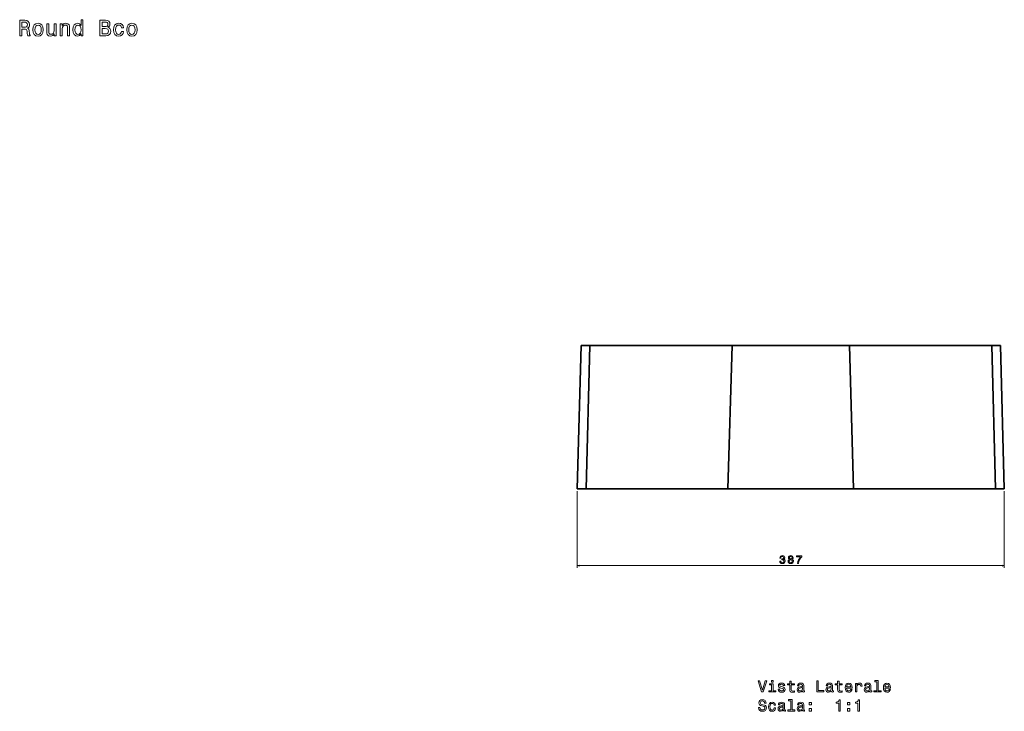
# Model space of a CAD drawing. Extents: x 116 to 2051, y 69 to 1432.
# Tile 4 of 4: x 1159 to 2051, y 805 to 1432. Entities that reach past the tile are written whole.
import ezdxf

# ---------------------------------------------------------------- set-up
doc = ezdxf.new("R2010")
doc.units = 0

msp = doc.modelspace()

# ---------------------------------------------------------------- linework, layer by layer
at = {"color": 7, "lineweight": 35}
for p, q in [((1663.96, 1006.77), (1667.37, 1136.77)), ((1675.29, 1136.77), (1672.03, 1006.77)), ((1675.29, 1136.77), (1672.03, 1006.77)), ((1804.14, 1136.77), (1675.29, 1136.77)), ((1804.14, 1136.77), (1675.29, 1136.77)), ((1804.18, 1136.81), (1676.21, 1136.81)), ((1800.49, 1006.77), (1804.14, 1136.77)), ((1800.49, 1006.77), (1804.14, 1136.77)), ((1910.6, 1136.77), (1804.14, 1136.77)), ((1804.14, 1136.77), (1910.6, 1136.77)), ((1910.56, 1136.81), (1804.18, 1136.81)), ((2038.53, 1136.81), (1910.56, 1136.81)), ((1910.6, 1136.77), (1914.25, 1006.77)), ((2039.45, 1136.77), (1910.6, 1136.77)), ((2039.45, 1136.77), (1910.6, 1136.77)), ((1910.6, 1136.77), (1914.25, 1006.77)), ((2042.7, 1006.77), (2039.45, 1136.77)), ((2042.7, 1006.77), (2039.45, 1136.77)), ((2047.37, 1136.77), (2050.77, 1006.77)), ((2047.37, 1136.77), (2050.77, 1006.77)), ((1672.03, 1006.77), (1800.49, 1006.77)), ((1672.03, 1006.77), (1800.49, 1006.77)), ((1672.03, 1006.77), (1695.11, 1006.77)), ((1800.82, 1006.77), (1679.03, 1006.77)), ((1800.82, 1006.77), (1679.03, 1006.77)), ((1735.34, 1006.77), (1691.59, 1006.77)), ((1739.32, 1006.77), (1695.01, 1006.77)), ((1695.01, 1006.77), (1739.32, 1006.77)), ((1801.57, 1006.77), (1695.01, 1006.77)), ((1801.79, 1006.77), (1699.58, 1006.77)), ((1699.58, 1006.77), (1740.47, 1006.77)), ((1699.58, 1006.77), (1801.79, 1006.77)), ((1732.06, 1006.77), (1778.34, 1006.77)), ((1771.15, 1006.77), (1801.79, 1006.77)), ((1801.57, 1006.77), (1772.14, 1006.77)), ((1772.14, 1006.77), (1801.57, 1006.77)), ((1800.82, 1006.77), (1775.5, 1006.77)), ((1914.25, 1006.77), (1800.49, 1006.77)), ((1800.49, 1006.77), (1914.25, 1006.77)), ((1913.92, 1006.77), (1800.82, 1006.77)), ((1913.92, 1006.77), (1800.82, 1006.77)), ((1913.92, 1006.77), (1800.82, 1006.77)), ((1913.16, 1006.77), (1801.57, 1006.77)), ((1801.57, 1006.77), (1913.16, 1006.77)), ((1912.95, 1006.77), (1801.79, 1006.77)), ((1801.79, 1006.77), (1912.95, 1006.77)), ((1801.79, 1006.77), (1912.95, 1006.77)), ((2015.16, 1006.77), (1912.95, 1006.77)), ((1912.95, 1006.77), (1943.6, 1006.77)), ((1912.95, 1006.77), (2015.16, 1006.77)), ((1913.16, 1006.77), (1942.61, 1006.77)), ((1913.16, 1006.77), (1942.61, 1006.77)), ((1913.16, 1006.77), (2019.73, 1006.77)), ((2035.71, 1006.77), (1913.92, 1006.77)), ((1913.92, 1006.77), (1937.81, 1006.77)), ((1913.92, 1006.77), (2035.71, 1006.77)), ((1914.25, 1006.77), (2042.7, 1006.77)), ((1914.25, 1006.77), (2042.7, 1006.77)), ((1936.41, 1006.77), (1982.65, 1006.77)), ((1974.25, 1006.77), (2015.16, 1006.77)), ((1975.41, 1006.77), (2019.73, 1006.77)), ((1975.41, 1006.77), (2019.73, 1006.77)), ((1979.39, 1006.77), (2023.15, 1006.77)), ((2019.63, 1006.77), (2042.7, 1006.77))]:
    msp.add_line(p, q, dxfattribs=at)
at = {"color": 7, "lineweight": 35, "ltscale": 0.198041}
for p, q in [((1675.29, 1136.77), (1667.37, 1136.77)), ((1667.37, 1136.77), (1675.29, 1136.77)), ((2039.45, 1136.77), (2047.37, 1136.77)), ((2047.37, 1136.77), (2039.45, 1136.77))]:
    msp.add_line(p, q, dxfattribs=at)
at = {"color": 7, "lineweight": 35, "ltscale": 0.197818}
msp.add_line((1668.29, 1136.81), (1676.21, 1136.81), dxfattribs=at)
at = {"color": 7, "lineweight": 35, "ltscale": 0.175}
msp.add_line((1670.96, 1006.77), (1663.96, 1006.77), dxfattribs=at)
at = {"color": 7, "lineweight": 35, "ltscale": 0.201773}
for p, q in [((1672.03, 1006.77), (1663.96, 1006.77)), ((1672.03, 1006.77), (1663.96, 1006.77)), ((1663.96, 1006.77), (1672.03, 1006.77))]:
    msp.add_line(p, q, dxfattribs=at)
at = {"color": 7, "lineweight": 13}
for p, q in [((1663.96, 1004.77), (1663.96, 935.3)), ((2050.77, 1004.77), (2050.77, 935.3)), ((1663.96, 937.3), (2050.77, 937.3))]:
    msp.add_line(p, q, dxfattribs=at)
at = {"color": 7, "lineweight": 35, "ltscale": 0.201584}
for p, q in [((1679.03, 1006.77), (1670.96, 1006.77)), ((1670.96, 1006.77), (1679.03, 1006.77)), ((1670.96, 1006.77), (1679.03, 1006.77)), ((2035.71, 1006.77), (2043.77, 1006.77)), ((2043.77, 1006.77), (2035.71, 1006.77)), ((2035.71, 1006.77), (2043.77, 1006.77))]:
    msp.add_line(p, q, dxfattribs=at)
at = {"color": 7, "lineweight": 35, "ltscale": 0.000946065}
for p, q in [((1671, 1006.77), (1670.96, 1006.77)), ((1671, 1006.77), (1670.96, 1006.77)), ((2043.77, 1006.77), (2043.73, 1006.77)), ((2043.77, 1006.77), (2043.73, 1006.77))]:
    msp.add_line(p, q, dxfattribs=at)
at = {"color": 7, "lineweight": 35, "ltscale": 0.001386}
for p, q in [((1679.03, 1006.77), (1679.08, 1006.77)), ((1679.03, 1006.77), (1679.08, 1006.77)), ((2035.71, 1006.77), (2035.65, 1006.77))]:
    msp.add_line(p, q, dxfattribs=at)
at = {"color": 7, "lineweight": 35, "ltscale": 0.201157}
for p, q in [((1686.96, 1006.77), (1695.01, 1006.77)), ((1686.96, 1006.77), (1695.01, 1006.77)), ((1686.96, 1006.77), (1695.01, 1006.77)), ((2019.73, 1006.77), (2027.77, 1006.77)), ((2019.73, 1006.77), (2027.77, 1006.77)), ((2019.73, 1006.77), (2027.77, 1006.77))]:
    msp.add_line(p, q, dxfattribs=at)
at = {"color": 7, "lineweight": 35, "ltscale": 0.114267}
for p, q in [((1691.53, 1006.77), (1686.96, 1006.77)), ((2027.77, 1006.77), (2023.2, 1006.77))]:
    msp.add_line(p, q, dxfattribs=at)
at = {"color": 7, "lineweight": 35, "ltscale": 0.201035}
for p, q in [((1699.58, 1006.77), (1691.53, 1006.77)), ((1691.53, 1006.77), (1699.58, 1006.77)), ((1691.53, 1006.77), (1699.58, 1006.77)), ((2023.2, 1006.77), (2015.16, 1006.77)), ((2015.16, 1006.77), (2023.2, 1006.77)), ((2015.16, 1006.77), (2023.2, 1006.77))]:
    msp.add_line(p, q, dxfattribs=at)
at = {"color": 7, "lineweight": 35, "ltscale": 0.000851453}
msp.add_line((1691.57, 1006.77), (1691.53, 1006.77), dxfattribs=at)
msp.add_line((1691.57, 1006.77), (1691.53, 1006.77), dxfattribs=at)
at = {"color": 7, "lineweight": 35, "ltscale": 0.000274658}
for p, q in [((1699.59, 1006.77), (1699.58, 1006.77)), ((2015.15, 1006.77), (2015.16, 1006.77))]:
    msp.add_line(p, q, dxfattribs=at)
at = {"color": 7, "lineweight": 35, "ltscale": 0.00057679}
for p, q in [((1699.58, 1006.77), (1699.6, 1006.77)), ((2015.16, 1006.77), (2015.14, 1006.77))]:
    msp.add_line(p, q, dxfattribs=at)
at = {"color": 7, "lineweight": 35, "ltscale": 0.024728}
msp.add_line((1799.5, 1006.77), (1800.49, 1006.77), dxfattribs=at)
at = {"color": 7, "lineweight": 35, "ltscale": 0.008234}
for p, q in [((1800.82, 1006.77), (1800.49, 1006.77)), ((1914.25, 1006.77), (1913.92, 1006.77))]:
    msp.add_line(p, q, dxfattribs=at)
at = {"color": 7, "lineweight": 35, "ltscale": 0.005392}
msp.add_line((1801.79, 1006.77), (1801.57, 1006.77), dxfattribs=at)
at = {"color": 7, "lineweight": 35, "ltscale": 0.005377}
msp.add_line((1913.16, 1006.77), (1912.95, 1006.77), dxfattribs=at)
at = {"color": 7, "lineweight": 35, "ltscale": 8.17877e-05}
msp.add_line((1913.91, 1006.78), (1913.92, 1006.77), dxfattribs=at)
at = {"color": 7, "lineweight": 35, "ltscale": 8.47516e-05}
msp.add_line((1913.91, 1006.78), (1913.92, 1006.77), dxfattribs=at)
at = {"color": 7, "lineweight": 35, "ltscale": 0.024997}
msp.add_line((1914.25, 1006.77), (1915.25, 1006.77), dxfattribs=at)
at = {"color": 7, "lineweight": 35, "ltscale": 0.001495}
msp.add_line((2015.16, 1006.77), (2015.1, 1006.78), dxfattribs=at)
at = {"color": 7, "lineweight": 35, "ltscale": 0.001383}
msp.add_line((2015.1, 1006.77), (2015.16, 1006.77), dxfattribs=at)
at = {"color": 7, "lineweight": 35, "ltscale": 0.000573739}
for p, q in [((2019.75, 1006.77), (2019.73, 1006.77)), ((2019.73, 1006.77), (2019.75, 1006.77))]:
    msp.add_line(p, q, dxfattribs=at)
at = {"color": 7, "lineweight": 35, "ltscale": 0.000476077}
for p, q in [((2019.73, 1006.77), (2019.74, 1006.77)), ((2019.74, 1006.77), (2019.73, 1006.77))]:
    msp.add_line(p, q, dxfattribs=at)
at = {"color": 7, "lineweight": 35, "ltscale": 0.001047}
msp.add_line((2023.2, 1006.77), (2023.16, 1006.77), dxfattribs=at)
msp.add_line((2023.2, 1006.77), (2023.16, 1006.77), dxfattribs=at)
at = {"color": 7, "lineweight": 35, "ltscale": 0.001361}
msp.add_line((2035.65, 1006.77), (2035.71, 1006.77), dxfattribs=at)
at = {"color": 7, "lineweight": 35, "ltscale": 0.201776}
for p, q in [((2050.77, 1006.77), (2042.7, 1006.77)), ((2050.77, 1006.77), (2042.7, 1006.77)), ((2042.7, 1006.77), (2050.77, 1006.77))]:
    msp.add_line(p, q, dxfattribs=at)
at = {"color": 7, "lineweight": 35, "ltscale": 0.175003}
msp.add_line((2050.77, 1006.77), (2043.77, 1006.77), dxfattribs=at)
at = {"color": 7, "lineweight": 13}
for points in [[(1158.96, 1417.35), (1160.83, 1417.35), (1160.83, 1423.26), (1162.75, 1423.26), (1164.16, 1423.2), (1165.05, 1422.92), (1165.53, 1422.25), (1165.73, 1421.06), (1165.83, 1419.24), (1165.96, 1418.05), (1166.2, 1417.35), (1168.32, 1417.35), (1168.32, 1417.73), (1167.85, 1418.3), (1167.69, 1419.34), (1167.55, 1421.6), (1167.21, 1423.28), (1166.74, 1423.8), (1166.02, 1424.19), (1166.82, 1424.69), (1167.39, 1425.4), (1167.75, 1426.28), (1167.87, 1427.35), (1167.59, 1429.05), (1166.78, 1430.32), (1165.45, 1431.09), (1163.64, 1431.35), (1158.96, 1431.35)], [(1163.11, 1429.63), (1164.34, 1429.51), (1165.21, 1429.13), (1165.75, 1428.42), (1165.94, 1427.31), (1165.73, 1426.14), (1165.19, 1425.44), (1164.26, 1425.07), (1162.99, 1424.97), (1160.83, 1424.97), (1160.83, 1429.63)], [(1170.9, 1422.75), (1171.22, 1420.29), (1172.15, 1418.48), (1173.62, 1417.35), (1175.6, 1416.96), (1177.55, 1417.35), (1179.03, 1418.46), (1179.96, 1420.27), (1180.3, 1422.75), (1179.96, 1425.22), (1179.03, 1427.05), (1177.55, 1428.16), (1175.6, 1428.56), (1173.62, 1428.16), (1172.15, 1427.03), (1171.22, 1425.22)], [(1172.71, 1422.77), (1172.89, 1424.59), (1173.46, 1425.9), (1174.37, 1426.71), (1175.6, 1426.99), (1176.81, 1426.71), (1177.72, 1425.92), (1178.28, 1424.59), (1178.48, 1422.77), (1178.28, 1420.94), (1177.72, 1419.61), (1176.81, 1418.8), (1175.6, 1418.54), (1174.37, 1418.8), (1173.46, 1419.61), (1172.89, 1420.94)], [(1191.92, 1428.18), (1190.14, 1428.18), (1190.14, 1421.93), (1189.94, 1420.47), (1189.36, 1419.43), (1188.45, 1418.78), (1187.26, 1418.58), (1186.31, 1418.74), (1185.7, 1419.22), (1185.36, 1420.05), (1185.28, 1421.22), (1185.28, 1428.18), (1183.51, 1428.18), (1183.51, 1421.06), (1183.57, 1419.63), (1183.95, 1418.44), (1185.12, 1417.35), (1187, 1416.96), (1188, 1417.11), (1188.87, 1417.47), (1189.62, 1418.09), (1190.22, 1419), (1190.22, 1417.35), (1191.92, 1417.35)], [(1195.71, 1417.35), (1197.49, 1417.35), (1197.49, 1423.6), (1197.67, 1425.03), (1198.25, 1426.08), (1199.16, 1426.73), (1200.37, 1426.97), (1201.34, 1426.77), (1201.94, 1426.22), (1202.25, 1425.32), (1202.35, 1424.11), (1202.35, 1417.35), (1204.12, 1417.35), (1204.12, 1424.47), (1204.04, 1425.9), (1203.68, 1427.09), (1202.49, 1428.18), (1200.63, 1428.56), (1199.6, 1428.42), (1198.74, 1428.04), (1197.99, 1427.39), (1197.4, 1426.53), (1197.4, 1428.18), (1195.71, 1428.18)], [(1214.51, 1419.02), (1214.51, 1417.35), (1216.29, 1417.35), (1216.29, 1431.83), (1214.53, 1431.83), (1214.53, 1426.53), (1213.18, 1428.06), (1212.35, 1428.42), (1211.4, 1428.56), (1209.69, 1428.16), (1208.36, 1427.03), (1207.49, 1425.22), (1207.19, 1422.77), (1207.49, 1420.33), (1208.36, 1418.5), (1209.69, 1417.35), (1211.4, 1416.96), (1212.35, 1417.11), (1213.2, 1417.47)], [(1211.71, 1426.97), (1212.88, 1426.69), (1213.77, 1425.9), (1214.29, 1424.59), (1214.49, 1422.77), (1214.29, 1420.94), (1213.77, 1419.63), (1212.88, 1418.82), (1211.71, 1418.56), (1210.6, 1418.82), (1209.75, 1419.63), (1209.19, 1420.96), (1209, 1422.77), (1209.19, 1424.57), (1209.75, 1425.88), (1210.6, 1426.69)], [(1238.84, 1424.91), (1240.25, 1426.08), (1240.62, 1426.87), (1240.74, 1427.84), (1240.47, 1429.35), (1239.69, 1430.44), (1238.42, 1431.11), (1236.64, 1431.35), (1231.66, 1431.35), (1231.66, 1417.35), (1236.92, 1417.35), (1238.8, 1417.63), (1240.19, 1418.46), (1241.06, 1419.77), (1241.36, 1421.54), (1241.18, 1422.73), (1240.7, 1423.72), (1239.91, 1424.45)], [(1236.26, 1425.54), (1233.51, 1425.54), (1233.51, 1429.67), (1236.42, 1429.67), (1237.51, 1429.55), (1238.28, 1429.19), (1238.74, 1428.56), (1238.9, 1427.64), (1238.72, 1426.71), (1238.23, 1426.06), (1237.41, 1425.66)], [(1251.19, 1424.59), (1252.94, 1424.59), (1252.58, 1426.2), (1251.71, 1427.47), (1250.36, 1428.26), (1248.6, 1428.56), (1246.67, 1428.16), (1245.19, 1427.03), (1244.27, 1425.2), (1243.94, 1422.73), (1244.25, 1420.29), (1245.15, 1418.48), (1246.59, 1417.35), (1248.54, 1416.96), (1250.28, 1417.27), (1251.63, 1418.11), (1252.56, 1419.45), (1252.96, 1421.22), (1251.27, 1421.22), (1250.96, 1420.09), (1250.4, 1419.24), (1249.59, 1418.72), (1248.6, 1418.56), (1247.37, 1418.82), (1246.49, 1419.63), (1245.94, 1420.94), (1245.76, 1422.79), (1245.94, 1424.61), (1246.51, 1425.92), (1247.41, 1426.73), (1248.6, 1427.01), (1249.65, 1426.83), (1250.44, 1426.37), (1250.96, 1425.6)], [(1255.91, 1422.75), (1256.23, 1420.29), (1257.16, 1418.48), (1258.63, 1417.35), (1260.61, 1416.96), (1262.56, 1417.35), (1264.04, 1418.46), (1264.96, 1420.27), (1265.31, 1422.75), (1264.96, 1425.22), (1264.04, 1427.05), (1262.56, 1428.16), (1260.61, 1428.56), (1258.63, 1428.16), (1257.16, 1427.03), (1256.23, 1425.22)], [(1257.72, 1422.77), (1257.9, 1424.59), (1258.47, 1425.9), (1259.38, 1426.71), (1260.61, 1426.99), (1261.82, 1426.71), (1262.72, 1425.92), (1263.29, 1424.59), (1263.49, 1422.77), (1263.29, 1420.94), (1262.72, 1419.61), (1261.82, 1418.8), (1260.61, 1418.54), (1259.38, 1418.8), (1258.47, 1419.61), (1257.9, 1420.94)], [(1236.7, 1419.02), (1233.51, 1419.02), (1233.51, 1423.84), (1236.52, 1423.84), (1237.79, 1423.7), (1238.7, 1423.28), (1239.24, 1422.55), (1239.43, 1421.5), (1239.24, 1420.39), (1238.74, 1419.63), (1237.89, 1419.16)], [(1847.35, 941.5), (1847.35, 941.43), (1847.52, 940.46), (1847.99, 939.74), (1848.74, 939.27), (1849.72, 939.1), (1850.77, 939.27), (1851.56, 939.72), (1852.06, 940.42), (1852.25, 941.33), (1852.17, 941.93), (1851.94, 942.41), (1851.58, 942.78), (1851.1, 943.06), (1851.75, 943.6), (1851.98, 944.47), (1851.83, 945.25), (1851.4, 945.85), (1850.69, 946.22), (1849.72, 946.35), (1848.82, 946.19), (1848.12, 945.75), (1847.67, 945.04), (1847.52, 944.1), (1847.52, 944.03), (1848.41, 944.03), (1848.49, 944.68), (1848.76, 945.14), (1849.18, 945.43), (1849.77, 945.53), (1850.3, 945.45), (1850.68, 945.23), (1850.91, 944.89), (1851.01, 944.43), (1850.91, 943.93), (1850.67, 943.6), (1850.25, 943.4), (1849.67, 943.34), (1849.28, 943.35), (1849.28, 942.55), (1849.77, 942.57), (1850.41, 942.48), (1850.88, 942.24), (1851.17, 941.85), (1851.27, 941.33), (1851.16, 940.75), (1850.86, 940.31), (1850.4, 940.04), (1849.78, 939.95), (1849.15, 940.05), (1848.69, 940.35), (1848.39, 940.84), (1848.28, 941.5)], [(1856.12, 943.08), (1855.6, 942.79), (1855.25, 942.4), (1855.03, 941.91), (1854.96, 941.31), (1855.12, 940.41), (1855.58, 939.72), (1856.34, 939.27), (1857.37, 939.1), (1858.39, 939.27), (1859.14, 939.72), (1859.61, 940.41), (1859.78, 941.31), (1859.7, 941.91), (1859.49, 942.4), (1859.12, 942.79), (1858.62, 943.08), (1859.02, 943.32), (1859.3, 943.65), (1859.48, 944.05), (1859.54, 944.55), (1859.37, 945.26), (1858.95, 945.84), (1858.27, 946.21), (1857.37, 946.35), (1856.46, 946.21), (1855.77, 945.84), (1855.34, 945.26), (1855.19, 944.55), (1855.24, 944.05), (1855.41, 943.65)], [(1856.15, 944.47), (1856.23, 944.91), (1856.47, 945.25), (1856.85, 945.47), (1857.37, 945.55), (1857.87, 945.47), (1858.26, 945.25), (1858.5, 944.91), (1858.59, 944.47), (1858.5, 944.01), (1858.26, 943.66), (1857.87, 943.43), (1857.37, 943.36), (1856.85, 943.44), (1856.47, 943.66), (1856.23, 944.01)], [(1863.44, 939.3), (1864.46, 939.3), (1864.79, 940.97), (1865.37, 942.52), (1866.2, 943.96), (1867.28, 945.31), (1867.28, 946.15), (1862.48, 946.15), (1862.48, 945.23), (1866.31, 945.23), (1865.2, 943.87), (1864.37, 942.45), (1863.78, 940.94)], [(1855.93, 941.33), (1856.02, 941.87), (1856.31, 942.27), (1856.76, 942.53), (1857.37, 942.62), (1857.96, 942.53), (1858.42, 942.27), (1858.71, 941.87), (1858.81, 941.33), (1858.71, 940.76), (1858.42, 940.32), (1857.96, 940.04), (1857.37, 939.95), (1856.76, 940.04), (1856.31, 940.32), (1856.02, 940.76)], [(1834.21, 832.91), (1831.7, 824.4), (1829.13, 832.91), (1827.76, 832.91), (1830.98, 822.9), (1832.43, 822.9), (1835.58, 832.91)], [(1841.27, 823.96), (1841.27, 830.38), (1838.02, 830.38), (1838.02, 829.3), (1840, 829.3), (1840, 823.96), (1837.41, 823.96), (1837.41, 822.9), (1843.9, 822.9), (1843.9, 823.96)], [(1841.32, 833.24), (1839.98, 833.24), (1839.98, 831.8), (1841.32, 831.8)], [(1849.86, 827.41), (1848.64, 827.7), (1847.73, 828.03), (1847.43, 828.71), (1847.51, 829.18), (1847.81, 829.53), (1848.3, 829.74), (1849.01, 829.83), (1849.69, 829.74), (1850.22, 829.48), (1850.57, 829.09), (1850.71, 828.58), (1851.95, 828.58), (1851.95, 828.6), (1851.73, 829.54), (1851.14, 830.28), (1850.22, 830.74), (1849.01, 830.91), (1847.79, 830.74), (1846.89, 830.26), (1846.33, 829.56), (1846.16, 828.66), (1846.29, 827.8), (1846.69, 827.19), (1847.35, 826.76), (1848.32, 826.46), (1849.73, 826.11), (1850.6, 825.75), (1850.83, 825.46), (1850.91, 825.03), (1850.78, 824.5), (1850.44, 824.09), (1849.87, 823.83), (1849.13, 823.75), (1848.33, 823.83), (1847.76, 824.14), (1847.37, 824.63), (1847.21, 825.3), (1845.98, 825.3), (1846.19, 824.15), (1846.78, 823.32), (1847.71, 822.81), (1849.01, 822.62), (1850.36, 822.81), (1851.36, 823.32), (1851.96, 824.12), (1852.18, 825.17), (1852.02, 826.08), (1851.58, 826.7), (1850.84, 827.11)], [(1856.45, 829.3), (1856.45, 825.42), (1856.53, 824.17), (1856.94, 823.3), (1857.74, 822.8), (1859.11, 822.62), (1860.61, 822.7), (1860.61, 823.79), (1859.51, 823.71), (1858.52, 823.82), (1857.99, 824.18), (1857.76, 824.79), (1857.71, 825.64), (1857.71, 829.3), (1860.61, 829.3), (1860.61, 830.38), (1857.71, 830.38), (1857.71, 832.64), (1856.45, 832.64), (1856.45, 830.38), (1854.26, 830.38), (1854.26, 829.3)], [(1868.02, 823.91), (1868.02, 823.86), (1868.09, 823.37), (1868.3, 823.03), (1869.21, 822.75), (1869.92, 822.87), (1869.92, 823.85), (1869.62, 823.81), (1869.21, 823.99), (1869.14, 824.57), (1869.14, 828.58), (1868.97, 829.6), (1868.46, 830.32), (1867.58, 830.75), (1866.34, 830.91), (1865.13, 830.74), (1864.24, 830.25), (1863.68, 829.48), (1863.49, 828.47), (1863.49, 828.39), (1864.63, 828.39), (1864.73, 828.99), (1865.05, 829.43), (1865.57, 829.69), (1866.3, 829.79), (1867.01, 829.71), (1867.51, 829.5), (1867.81, 829.12), (1867.92, 828.6), (1867.86, 828), (1867.63, 827.7), (1867.05, 827.55), (1865.97, 827.44), (1864.73, 827.18), (1863.85, 826.72), (1863.33, 826), (1863.17, 824.93), (1863.32, 823.98), (1863.77, 823.27), (1864.49, 822.83), (1865.48, 822.67), (1866.82, 822.97)], [(1880.83, 822.9), (1887.25, 822.9), (1887.25, 824.11), (1882.15, 824.11), (1882.15, 832.9), (1880.83, 832.9)], [(1894.04, 823.91), (1894.04, 823.86), (1894.11, 823.37), (1894.33, 823.03), (1895.24, 822.75), (1895.94, 822.87), (1895.94, 823.85), (1895.64, 823.81), (1895.24, 823.99), (1895.16, 824.57), (1895.16, 828.58), (1894.99, 829.6), (1894.49, 830.32), (1893.61, 830.75), (1892.37, 830.91), (1891.16, 830.74), (1890.26, 830.25), (1889.7, 829.48), (1889.51, 828.47), (1889.51, 828.39), (1890.65, 828.39), (1890.75, 828.99), (1891.07, 829.43), (1891.59, 829.69), (1892.32, 829.79), (1893.03, 829.71), (1893.53, 829.5), (1893.84, 829.12), (1893.94, 828.6), (1893.88, 828), (1893.65, 827.7), (1893.07, 827.55), (1891.99, 827.44), (1890.75, 827.18), (1889.87, 826.72), (1889.36, 826), (1889.2, 824.93), (1889.34, 823.98), (1889.79, 823.27), (1890.51, 822.83), (1891.5, 822.67), (1892.84, 822.97)], [(1899.82, 829.3), (1899.82, 825.42), (1899.9, 824.17), (1900.31, 823.3), (1901.11, 822.8), (1902.48, 822.62), (1903.98, 822.7), (1903.98, 823.79), (1902.89, 823.71), (1901.89, 823.82), (1901.36, 824.18), (1901.13, 824.79), (1901.09, 825.64), (1901.09, 829.3), (1903.98, 829.3), (1903.98, 830.38), (1901.09, 830.38), (1901.09, 832.64), (1899.82, 832.64), (1899.82, 830.38), (1897.63, 830.38), (1897.63, 829.3)], [(1907.9, 826.4), (1912.97, 826.4), (1912.99, 826.99), (1912.76, 828.65), (1912.12, 829.89), (1911.11, 830.64), (1909.77, 830.91), (1908.46, 830.62), (1907.45, 829.81), (1906.81, 828.5), (1906.58, 826.77), (1906.79, 825), (1907.44, 823.71), (1908.43, 822.9), (1909.73, 822.62), (1910.85, 822.81), (1911.78, 823.3), (1912.45, 824.08), (1912.84, 825.12), (1911.59, 825.12), (1911.33, 824.54), (1910.96, 824.11), (1909.89, 823.76), (1909.07, 823.92), (1908.45, 824.43), (1908.04, 825.25), (1907.9, 826.36)], [(1907.9, 827.47), (1908.06, 828.46), (1908.45, 829.2), (1909.04, 829.64), (1909.82, 829.8), (1910.58, 829.64), (1911.17, 829.2), (1911.53, 828.46), (1911.66, 827.47)], [(1915.94, 822.9), (1917.21, 822.9), (1917.21, 827.32), (1917.34, 828.39), (1917.73, 829.15), (1918.36, 829.61), (1919.21, 829.77), (1919.85, 829.67), (1920.32, 829.38), (1920.61, 828.89), (1920.71, 828.23), (1921.99, 828.23), (1921.82, 829.4), (1921.34, 830.23), (1920.55, 830.74), (1919.47, 830.91), (1918.74, 830.79), (1918.1, 830.51), (1917.54, 830.02), (1917.09, 829.35), (1917.09, 830.64), (1915.94, 830.64)], [(1928.74, 823.91), (1928.74, 823.86), (1928.81, 823.37), (1929.02, 823.03), (1929.93, 822.75), (1930.64, 822.87), (1930.64, 823.85), (1930.34, 823.81), (1929.93, 823.99), (1929.86, 824.57), (1929.86, 828.58), (1929.69, 829.6), (1929.18, 830.32), (1928.3, 830.75), (1927.07, 830.91), (1925.85, 830.74), (1924.96, 830.25), (1924.4, 829.48), (1924.21, 828.47), (1924.21, 828.39), (1925.35, 828.39), (1925.45, 828.99), (1925.77, 829.43), (1926.29, 829.69), (1927.02, 829.79), (1927.73, 829.71), (1928.23, 829.5), (1928.53, 829.12), (1928.64, 828.6), (1928.58, 828), (1928.35, 827.7), (1927.77, 827.55), (1926.69, 827.44), (1925.45, 827.18), (1924.57, 826.72), (1924.05, 826), (1923.9, 824.93), (1924.04, 823.98), (1924.49, 823.27), (1925.21, 822.83), (1926.2, 822.67), (1927.54, 822.97)], [(1935.34, 832.18), (1935.34, 823.96), (1932.73, 823.96), (1932.73, 822.9), (1939.2, 822.9), (1939.2, 823.96), (1936.6, 823.96), (1936.6, 833.24), (1933.35, 833.24), (1933.35, 832.18)], [(1942.6, 826.4), (1947.67, 826.4), (1947.68, 826.99), (1947.45, 828.65), (1946.82, 829.89), (1945.81, 830.64), (1944.47, 830.91), (1943.16, 830.62), (1942.15, 829.81), (1941.5, 828.5), (1941.27, 826.77), (1941.49, 825), (1942.14, 823.71), (1943.13, 822.9), (1944.43, 822.62), (1945.55, 822.81), (1946.47, 823.3), (1947.15, 824.08), (1947.54, 825.12), (1946.29, 825.12), (1946.03, 824.54), (1945.65, 824.11), (1944.59, 823.76), (1943.77, 823.92), (1943.15, 824.43), (1942.74, 825.25), (1942.6, 826.36)], [(1942.6, 827.47), (1942.76, 828.46), (1943.15, 829.2), (1943.74, 829.64), (1944.51, 829.8), (1945.28, 829.64), (1945.87, 829.2), (1946.23, 828.46), (1946.36, 827.47)], [(1867.87, 825.61), (1867.7, 824.86), (1867.24, 824.28), (1866.55, 823.91), (1865.7, 823.78), (1865.15, 823.85), (1864.76, 824.08), (1864.51, 824.48), (1864.44, 825.05), (1864.5, 825.55), (1864.73, 825.91), (1865.65, 826.31), (1866.82, 826.49), (1867.87, 826.83)], [(1893.9, 825.61), (1893.72, 824.86), (1893.26, 824.28), (1892.57, 823.91), (1891.72, 823.78), (1891.17, 823.85), (1890.78, 824.08), (1890.54, 824.48), (1890.47, 825.05), (1890.52, 825.55), (1890.75, 825.91), (1891.68, 826.31), (1892.84, 826.49), (1893.9, 826.83)], [(1928.59, 825.61), (1928.42, 824.86), (1927.96, 824.28), (1927.27, 823.91), (1926.42, 823.78), (1925.87, 823.85), (1925.48, 824.08), (1925.24, 824.48), (1925.16, 825.05), (1925.22, 825.55), (1925.45, 825.91), (1926.37, 826.31), (1927.54, 826.49), (1928.59, 826.83)], [(1829.43, 808.92), (1828.12, 808.92), (1828.41, 807.39), (1829.13, 806.27), (1830.24, 805.59), (1831.73, 805.35), (1833.22, 805.58), (1834.33, 806.21), (1835.03, 807.21), (1835.29, 808.52), (1835.08, 809.7), (1834.47, 810.46), (1833.49, 810.97), (1832.18, 811.34), (1831.06, 811.62), (1830.32, 811.93), (1829.9, 812.39), (1829.77, 813.11), (1829.9, 813.76), (1830.28, 814.25), (1830.85, 814.58), (1831.65, 814.7), (1832.45, 814.56), (1833.09, 814.17), (1833.51, 813.52), (1833.71, 812.64), (1835.02, 812.64), (1835.02, 812.67), (1834.79, 814.02), (1834.11, 815.03), (1833.04, 815.66), (1831.6, 815.88), (1830.31, 815.66), (1829.3, 815.06), (1828.65, 814.12), (1828.42, 812.91), (1828.61, 811.83), (1829.15, 811.1), (1830.02, 810.61), (1831.2, 810.23), (1832.37, 809.9), (1833.25, 809.58), (1833.78, 809.12), (1833.97, 808.37), (1833.79, 807.61), (1833.35, 807.03), (1832.67, 806.67), (1831.79, 806.56), (1830.81, 806.72), (1830.06, 807.18), (1829.59, 807.93)], [(1842.32, 810.79), (1843.58, 810.79), (1843.32, 811.95), (1842.7, 812.86), (1841.73, 813.42), (1840.48, 813.63), (1839.1, 813.34), (1838.04, 812.54), (1837.38, 811.23), (1837.15, 809.47), (1837.37, 807.73), (1838.02, 806.43), (1839.04, 805.62), (1840.44, 805.35), (1841.68, 805.56), (1842.64, 806.17), (1843.3, 807.12), (1843.59, 808.39), (1842.38, 808.39), (1842.17, 807.58), (1841.76, 806.98), (1841.19, 806.6), (1840.48, 806.49), (1839.6, 806.67), (1838.97, 807.25), (1838.58, 808.19), (1838.45, 809.51), (1838.58, 810.81), (1838.98, 811.75), (1839.63, 812.32), (1840.48, 812.52), (1841.23, 812.39), (1841.79, 812.06), (1842.17, 811.52)], [(1850.67, 806.63), (1850.67, 806.59), (1850.74, 806.1), (1850.96, 805.75), (1851.86, 805.48), (1852.57, 805.59), (1852.57, 806.57), (1852.27, 806.53), (1851.86, 806.72), (1851.79, 807.29), (1851.79, 811.3), (1851.62, 812.32), (1851.11, 813.04), (1850.24, 813.47), (1849, 813.63), (1847.79, 813.46), (1846.89, 812.97), (1846.33, 812.21), (1846.14, 811.2), (1846.14, 811.11), (1847.28, 811.11), (1847.38, 811.72), (1847.7, 812.15), (1848.22, 812.41), (1848.95, 812.51), (1849.66, 812.44), (1850.16, 812.22), (1850.47, 811.85), (1850.57, 811.33), (1850.51, 810.72), (1850.28, 810.42), (1849.7, 810.28), (1848.62, 810.16), (1847.38, 809.9), (1846.5, 809.44), (1845.98, 808.72), (1845.83, 807.65), (1845.97, 806.7), (1846.42, 806), (1847.14, 805.55), (1848.13, 805.39), (1849.47, 805.69)], [(1857.27, 814.9), (1857.27, 806.69), (1854.66, 806.69), (1854.66, 805.62), (1861.13, 805.62), (1861.13, 806.69), (1858.53, 806.69), (1858.53, 815.97), (1855.28, 815.97), (1855.28, 814.9)], [(1868.02, 806.63), (1868.02, 806.59), (1868.09, 806.1), (1868.3, 805.75), (1869.21, 805.48), (1869.92, 805.59), (1869.92, 806.57), (1869.62, 806.53), (1869.21, 806.72), (1869.14, 807.29), (1869.14, 811.3), (1868.97, 812.32), (1868.46, 813.04), (1867.58, 813.47), (1866.34, 813.63), (1865.13, 813.46), (1864.24, 812.97), (1863.68, 812.21), (1863.49, 811.2), (1863.49, 811.11), (1864.63, 811.11), (1864.73, 811.72), (1865.05, 812.15), (1865.57, 812.41), (1866.3, 812.51), (1867.01, 812.44), (1867.51, 812.22), (1867.81, 811.85), (1867.92, 811.33), (1867.86, 810.72), (1867.63, 810.42), (1867.05, 810.28), (1865.97, 810.16), (1864.73, 809.9), (1863.85, 809.44), (1863.33, 808.72), (1863.17, 807.65), (1863.32, 806.7), (1863.77, 806), (1864.49, 805.55), (1865.48, 805.39), (1866.82, 805.69)], [(1874.08, 811.21), (1876.07, 811.21), (1876.07, 813.36), (1874.08, 813.36)], [(1900.84, 805.62), (1902.15, 805.62), (1902.15, 815.69), (1901.17, 815.69), (1900.91, 814.81), (1900.39, 814.22), (1899.6, 813.88), (1898.51, 813.76), (1898.51, 812.74), (1900.84, 812.74)], [(1908.78, 811.21), (1910.77, 811.21), (1910.77, 813.36), (1908.78, 813.36)], [(1918.19, 805.62), (1919.5, 805.62), (1919.5, 815.69), (1918.52, 815.69), (1918.26, 814.81), (1917.74, 814.22), (1916.95, 813.88), (1915.85, 813.76), (1915.85, 812.74), (1918.19, 812.74)], [(1850.52, 808.33), (1850.35, 807.58), (1849.89, 807), (1849.2, 806.63), (1848.35, 806.5), (1847.8, 806.57), (1847.41, 806.8), (1847.17, 807.21), (1847.09, 807.77), (1847.15, 808.27), (1847.38, 808.63), (1848.3, 809.04), (1849.47, 809.21), (1850.52, 809.56)], [(1867.87, 808.33), (1867.7, 807.58), (1867.24, 807), (1866.55, 806.63), (1865.7, 806.5), (1865.15, 806.57), (1864.76, 806.8), (1864.51, 807.21), (1864.44, 807.77), (1864.5, 808.27), (1864.73, 808.63), (1865.65, 809.04), (1866.82, 809.21), (1867.87, 809.56)], [(1874.08, 805.62), (1876.07, 805.62), (1876.07, 807.77), (1874.08, 807.77)], [(1908.78, 805.62), (1910.77, 805.62), (1910.77, 807.77), (1908.78, 807.77)]]:
    msp.add_lwpolyline(points, close=True, dxfattribs=at)
at = {"color": 7, "lineweight": 35}
msp.add_lwpolyline([(2046.71, 1136.8), (2045.98, 1136.81), (2038.53, 1136.81)], dxfattribs=at)
at = {"color": 7, "lineweight": 13}
for points in [[(1665.9, 937.82), (1663.96, 937.3), (1665.9, 936.79)], [(2048.84, 936.79), (2050.77, 937.3), (2048.84, 937.82)]]:
    msp.add_lwpolyline(points, dxfattribs=at)
at = {"color": 7, "lineweight": 35}
for centre, radius, start, end in [((1668.47, 1119.68), 17.13, 90.59262, 93.67374), ((1668.46, 1119.79), 17.02, 90.57184, 93.69315), ((1668.46, 1119.78), 17.03, 90.56482, 93.68093), ((1668.46, 1119.79), 17.02, 90.57184, 93.69315), ((1668.31, 1126.65), 10.15, 90.07184, 91.82595), ((1668.31, 1126.65), 10.15, 90.07184, 91.82595), ((1676.39, 1119.66), 17.15, 90.60682, 93.6741), ((1676.39, 1119.66), 17.15, 90.60682, 93.6741), ((1804.2, 1136.74), 0.0712, 108.83557, 152.25038), ((1804.2, 1136.74), 0.0712, 108.83557, 152.25038), ((1910.53, 1136.74), 0.0712, 27.74962, 71.16443), ((1910.53, 1136.74), 0.0712, 27.74962, 71.16443), ((2038.35, 1119.66), 17.15, 86.32591, 89.39318), ((2038.35, 1119.66), 17.15, 86.32591, 89.39318), ((2045.91, 1111.89), 24.93, 86.64977, 88.16384), ((2045.91, 1111.89), 24.93, 86.64977, 88.16384)]:
    msp.add_arc(centre, radius, start, end, dxfattribs=at)

doc.saveas('drawing.dxf')
